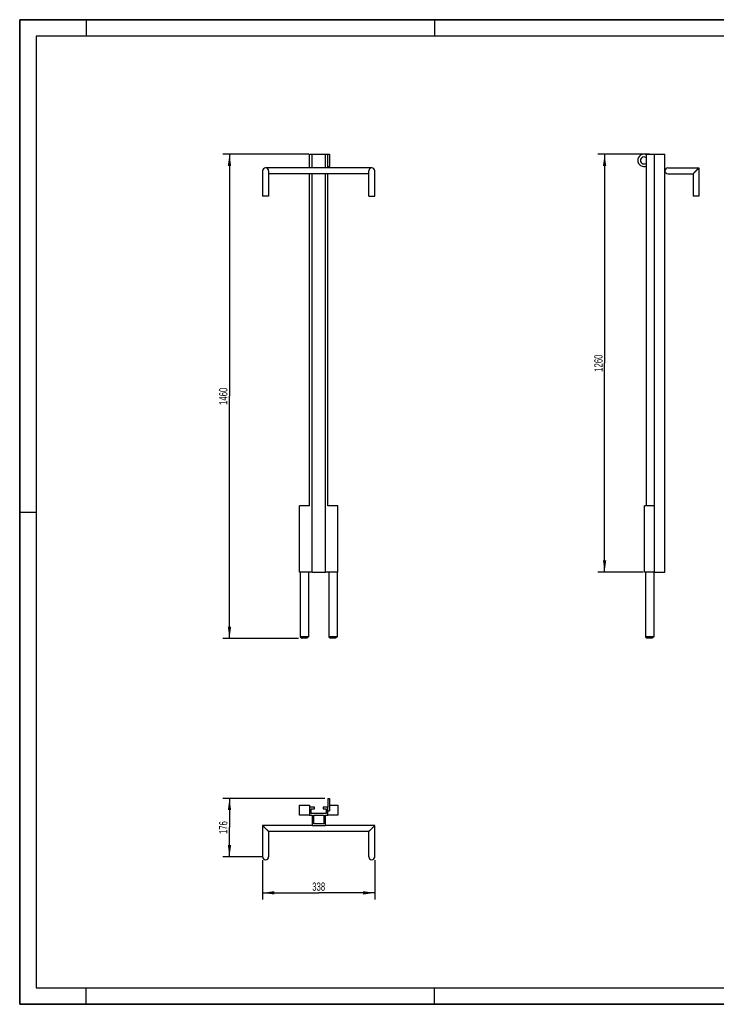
# Model space of a CAD drawing. Header units: millimetres. Extents: x 0 to 4200, y 0 to 2970.
# Tile 1 of 2: x 0 to 2100, y 0 to 2970. Entities that reach past the tile are written whole.
import ezdxf

# ---------------------------------------------------------------- set-up
doc = ezdxf.new("R2010")
doc.units = ezdxf.units.MM
doc.header["$LTSCALE"] = 231
doc.layers.get('0').update_dxf_attribs({"linetype": 'CONTINUOUS'})
doc.layers.add('005_AXIS', color=7, linetype='CONTINUOUS')
doc.layers.add('050_DIMENSIONING', color=7, linetype='CONTINUOUS')
doc.styles.get("Standard").update_dxf_attribs({"font": 'txt', "width": 0.7})
doc.dimstyles.new('DIMSTYLE_1', dxfattribs={"dimtxt": 25, "dimasz": 35, "dimexe": 2, "dimexo": 1, "dimtad": 1, "dimdec": 1, "dimtxsty": 'Standard', "dimblk": '_FILLED', "dimblk1": '_FILLED', "dimblk2": '_FILLED', "dimcen": 0.09, "dimazin": 2, "dimtp": 0.5, "dimtm": 0.5, "dimtfac": 1, "dimtdec": 1, "dimtofl": 0, "dimtmove": 0, "dimatfit": 3, "dimldrblk": '_FILLED', "dimfxl": 1, "dimtolj": 1, "dimarcsym": 0})
doc.dimstyles.new('DIMSTYLE_2', dxfattribs={"dimtxt": 25, "dimasz": 35, "dimexe": 2, "dimexo": 1, "dimtad": 1, "dimdec": 0, "dimtxsty": 'Standard', "dimblk": '_FILLED', "dimblk1": '_FILLED', "dimblk2": '_FILLED', "dimcen": 0.09, "dimazin": 2, "dimtp": 0.5, "dimtm": 0.5, "dimtfac": 1, "dimtdec": 0, "dimtofl": 0, "dimtmove": 0, "dimatfit": 3, "dimldrblk": '_FILLED', "dimfxl": 1, "dimtolj": 1, "dimarcsym": 0})
doc.dimstyles.new('DIMSTYLE_3', dxfattribs={"dimtxt": 25, "dimasz": 35, "dimexe": 2, "dimexo": 1, "dimtad": 1, "dimtxsty": 'Standard', "dimblk": '_FILLED', "dimblk1": '_FILLED', "dimblk2": '_FILLED', "dimcen": 0.09, "dimazin": 2, "dimtp": 1.2, "dimtm": 1.2, "dimtfac": 1, "dimtofl": 0, "dimtmove": 0, "dimatfit": 3, "dimldrblk": '_FILLED', "dimfxl": 1, "dimtolj": 1, "dimarcsym": 0})

# ---------------------------------------------------------------- blocks, each defined once
blk = doc.blocks.new('_FILLED')
at = {"color": 0, "linetype": 'ByBlock'}
blk.add_solid([(0, 0), (-1, 0.143), (-1, -0.143)], dxfattribs=at)
blk = doc.blocks.new('*D1')
at = {"layer": '050_DIMENSIONING', "color": 2, "linetype": 'Continuous', "transparency": 16777216}
for p, q in [((732.4, 435.2), (732.4, 316.2)), ((1070.4, 435.2), (1070.4, 316.2)), ((732.4, 336.2), (901.4, 336.2)), ((1070.4, 336.2), (901.4, 336.2))]:
    blk.add_line(p, q, dxfattribs=at)
at = {"layer": '050_DIMENSIONING', "color": 2, "linetype": 'Continuous', "transparency": 16777216, "xscale": 35, "yscale": 35, "zscale": 35, "rotation": 180}
blk.add_blockref('_FILLED', (732.4, 336.2), dxfattribs=at)
at = {"layer": '050_DIMENSIONING', "color": 2, "linetype": 'Continuous', "transparency": 16777216, "xscale": 35, "yscale": 35, "zscale": 35}
blk.add_blockref('_FILLED', (1070.4, 336.2), dxfattribs=at)
at = {"layer": '050_DIMENSIONING', "color": 2, "linetype": 'Continuous', "transparency": 16777216, "insert": (901.4, 367.5), "char_height": 25, "width": 83.036, "attachment_point": 2, "line_spacing_factor": 0.9}
blk.add_mtext('338', dxfattribs=at)
blk = doc.blocks.new('*D2')
at = {"layer": '050_DIMENSIONING', "color": 2, "linetype": 'Continuous', "transparency": 16777216}
for p, q in [((919.4, 620.7), (612.4, 620.7)), ((632.4, 620.7), (632.4, 533)), ((632.4, 445.2), (632.4, 533)), ((731.4, 445.2), (612.4, 445.2))]:
    blk.add_line(p, q, dxfattribs=at)
at = {"layer": '050_DIMENSIONING', "color": 2, "linetype": 'Continuous', "transparency": 16777216, "xscale": 35, "yscale": 35, "zscale": 35}
for p, rotation in [((632.4, 620.7), 90), ((632.4, 445.2), 270)]:
    blk.add_blockref('_FILLED', p, dxfattribs=dict(at, rotation=rotation))
at = {"layer": '050_DIMENSIONING', "color": 2, "linetype": 'Continuous', "transparency": 16777216, "insert": (601.1, 533), "char_height": 25, "width": 80.357, "attachment_point": 2, "rotation": 90, "line_spacing_factor": 0.9}
blk.add_mtext('176', dxfattribs=at)
blk = doc.blocks.new('*D3')
at = {"layer": '050_DIMENSIONING', "color": 2, "linetype": 'Continuous', "transparency": 16777216}
for p, q in [((871.4, 2563.9), (612.4, 2563.9)), ((632.4, 2563.9), (632.4, 1833.9)), ((632.4, 1103.9), (632.4, 1833.9)), ((840.9, 1103.9), (612.4, 1103.9))]:
    blk.add_line(p, q, dxfattribs=at)
at = {"layer": '050_DIMENSIONING', "color": 2, "linetype": 'Continuous', "transparency": 16777216, "xscale": 35, "yscale": 35, "zscale": 35}
for p, rotation in [((632.4, 2563.9), 90), ((632.4, 1103.9), 270)]:
    blk.add_blockref('_FILLED', p, dxfattribs=dict(at, rotation=rotation))
at = {"layer": '050_DIMENSIONING', "color": 2, "linetype": 'Continuous', "transparency": 16777216, "insert": (601.1, 1833.9), "char_height": 25, "width": 109.821, "attachment_point": 2, "rotation": 90, "line_spacing_factor": 0.9}
blk.add_mtext('1460', dxfattribs=at)
blk = doc.blocks.new('*D4')
at = {"layer": '050_DIMENSIONING', "color": 2, "linetype": 'Continuous', "transparency": 16777216}
for p, q in [((1898.8, 2563.9), (1743.3, 2563.9)), ((1763.3, 2563.9), (1763.3, 1933.9)), ((1763.3, 1303.9), (1763.3, 1933.9)), ((1879.8, 1303.9), (1743.3, 1303.9))]:
    blk.add_line(p, q, dxfattribs=at)
at = {"layer": '050_DIMENSIONING', "color": 2, "linetype": 'Continuous', "transparency": 16777216, "xscale": 35, "yscale": 35, "zscale": 35}
for p, rotation in [((1763.3, 2563.9), 90), ((1763.3, 1303.9), 270)]:
    blk.add_blockref('_FILLED', p, dxfattribs=dict(at, rotation=rotation))
at = {"layer": '050_DIMENSIONING', "color": 2, "linetype": 'Continuous', "transparency": 16777216, "insert": (1732.1, 1933.9), "char_height": 25, "width": 109.821, "attachment_point": 2, "rotation": 90, "line_spacing_factor": 0.9}
blk.add_mtext('1260', dxfattribs=at)

msp = doc.modelspace()

# ---------------------------------------------------------------- linework, layer by layer
at = {"color": 7, "linetype": 'Continuous'}
for p, q in [((0, 2970), (4200, 2970)), ((0, 0), (0, 2970)), ((873.379, 2563.937), (881.379, 2563.937)), ((873.379, 2522.937), (873.379, 2563.937)), ((881.379, 2563.937), (921.379, 2563.937)), ((881.379, 2522.937), (881.379, 2563.937)), ((921.379, 2563.937), (929.379, 2563.937)), ((921.379, 2522.937), (921.379, 2563.937)), ((929.379, 2522.937), (929.379, 2563.937)), ((1889.804, 2563.937), (1913.804, 2563.937)), ((1889.804, 1503.937), (1889.804, 2563.937)), ((1913.804, 2563.937), (1944.804, 2563.937)), ((1913.804, 1503.937), (1913.804, 2563.937)), ((1944.804, 2513.937), (1944.804, 2563.937)), ((732.379, 2513.937), (732.379, 2437.937)), ((1061.379, 2522.937), (741.379, 2522.937)), ((750.379, 2513.937), (750.379, 2437.937)), ((1052.379, 2504.937), (750.379, 2504.937)), ((873.379, 1503.937), (873.379, 2504.937)), ((881.379, 1303.937), (881.379, 2504.937)), ((921.379, 1303.937), (921.379, 2504.937)), ((929.379, 1503.937), (929.379, 2504.937)), ((1052.379, 2437.937), (1052.379, 2513.937)), ((1070.379, 2437.937), (1070.379, 2513.937)), ((1944.804, 1303.937), (1944.804, 2513.937)), ((1953.804, 2522.937), (2047.804, 2522.937)), ((1953.804, 2504.937), (2029.804, 2504.937)), ((2038.804, 2513.937), (2029.804, 2504.937)), ((2029.804, 2504.937), (2029.804, 2437.937)), ((2047.804, 2522.937), (2038.804, 2513.937)), ((2047.804, 2522.937), (2047.804, 2437.937)), ((741.379, 2437.937), (732.379, 2437.937)), ((750.379, 2437.937), (741.379, 2437.937)), ((1052.379, 2437.937), (1061.379, 2437.937)), ((1061.379, 2437.937), (1070.379, 2437.937)), ((2047.804, 2437.937), (2029.804, 2437.937)), ((843.379, 1303.937), (843.379, 1503.937)), ((873.379, 1503.937), (843.379, 1503.937)), ((959.379, 1503.937), (929.379, 1503.937)), ((959.379, 1303.937), (959.379, 1503.937)), ((1883.804, 1303.937), (1883.804, 1503.937)), ((1913.804, 1503.937), (1883.804, 1503.937)), ((1913.804, 1303.937), (1913.804, 1503.937)), ((881.379, 1303.937), (843.379, 1303.937)), ((845.879, 1303.937), (845.879, 1108.937)), ((870.879, 1303.937), (870.879, 1108.937)), ((881.379, 1303.937), (921.379, 1303.937)), ((959.379, 1303.937), (921.379, 1303.937)), ((931.879, 1303.937), (931.879, 1108.937)), ((956.879, 1303.937), (956.879, 1108.937)), ((1913.804, 1303.937), (1883.804, 1303.937)), ((1886.304, 1303.937), (1886.304, 1108.937)), ((1911.304, 1303.937), (1911.304, 1108.937)), ((1913.804, 1303.937), (1944.804, 1303.937)), ((845.879, 1108.937), (850.879, 1103.937)), ((870.879, 1108.937), (845.879, 1108.937)), ((865.879, 1103.937), (850.879, 1103.937)), ((870.879, 1108.937), (865.879, 1103.937)), ((931.879, 1108.937), (936.879, 1103.937)), ((956.879, 1108.937), (931.879, 1108.937)), ((951.879, 1103.937), (936.879, 1103.937)), ((956.879, 1108.937), (951.879, 1103.937)), ((1886.304, 1108.937), (1891.304, 1103.937)), ((1911.304, 1108.937), (1886.304, 1108.937)), ((1906.304, 1103.937), (1891.304, 1103.937)), ((1911.304, 1108.937), (1906.304, 1103.937)), ((843.379, 600.224), (873.379, 600.224)), ((843.379, 570.224), (843.379, 600.224)), ((873.379, 600.224), (873.379, 594.224)), ((873.379, 594.224), (873.379, 570.224)), ((888.379, 594.224), (873.379, 594.224)), ((888.379, 589.224), (888.379, 594.224)), ((914.379, 594.224), (914.379, 589.224)), ((929.379, 594.224), (914.379, 594.224)), ((929.379, 570.224), (929.379, 594.224)), ((934.379, 600.224), (959.379, 600.224)), ((959.379, 600.224), (959.379, 570.224)), ((873.379, 570.224), (843.379, 570.224)), ((873.379, 570.224), (881.379, 570.224)), ((878.379, 589.224), (888.379, 589.224)), ((878.379, 575.224), (878.379, 589.224)), ((924.379, 575.224), (878.379, 575.224)), ((881.379, 570.224), (881.379, 539.224)), ((886.379, 570.224), (916.379, 570.224)), ((886.379, 544.224), (886.379, 570.224)), ((914.379, 589.224), (924.379, 589.224)), ((916.379, 570.224), (916.379, 544.224)), ((921.379, 570.224), (929.379, 570.224)), ((921.379, 539.224), (921.379, 570.224)), ((924.379, 589.224), (924.379, 575.224)), ((959.379, 570.224), (929.379, 570.224)), ((732.379, 539.224), (732.379, 445.224)), ((881.379, 539.224), (732.379, 539.224)), ((741.379, 530.224), (732.379, 539.224)), ((881.379, 539.224), (921.379, 539.224)), ((916.379, 544.224), (886.379, 544.224)), ((1070.379, 539.224), (921.379, 539.224)), ((1061.379, 530.224), (1070.379, 539.224)), ((1070.379, 445.224), (1070.379, 539.224)), ((750.379, 521.224), (741.379, 530.224)), ((750.379, 521.224), (750.379, 445.224)), ((1052.379, 521.224), (750.379, 521.224)), ((1052.379, 521.224), (1061.379, 530.224)), ((1052.379, 445.224), (1052.379, 521.224)), ((0, 0), (4200, 0))]:
    msp.add_line(p, q, dxfattribs=at)
at = {"color": 3, "linetype": 'Continuous'}
for p, q in [((0, 2970), (0, 0)), ((4200, 2970), (0, 2970)), ((200, 2970), (200, 2920)), ((1250, 2970), (1250, 2920)), ((0, 1485), (50, 1485)), ((200, 0), (200, 50)), ((1250, 0), (1250, 50)), ((4200, 0), (0, 0))]:
    msp.add_line(p, q, dxfattribs=at)
at = {"color": 5, "linetype": 'Continuous'}
for p, q in [((50, 2920), (50, 50)), ((4150, 2920), (50, 2920)), ((50, 50), (4150, 50))]:
    msp.add_line(p, q, dxfattribs=at)
at = {"color": 7, "linetype": 'Continuous'}
for points in [[(2038.804, 2513.937), (2038.048, 2513.182), (2037.302, 2512.435), (2036.572, 2511.705), (2035.866, 2510.999), (2035.191, 2510.325), (2034.552, 2509.686), (2033.954, 2509.087), (2033.397, 2508.531), (2032.885, 2508.019), (2032.418, 2507.551), (2031.995, 2507.128), (2031.615, 2506.748), (2031.277, 2506.41), (2030.979, 2506.113), (2030.719, 2505.853), (2030.496, 2505.629), (2030.306, 2505.44), (2030.149, 2505.283), (2030.023, 2505.156), (2029.926, 2505.06), (2029.858, 2504.991), (2029.817, 2504.951), (2029.804, 2504.937)], [(2047.804, 2522.937), (2047.79, 2522.924), (2047.749, 2522.883), (2047.681, 2522.814), (2047.584, 2522.718), (2047.458, 2522.591), (2047.301, 2522.434), (2047.112, 2522.245), (2046.888, 2522.021), (2046.628, 2521.761), (2046.33, 2521.464), (2045.992, 2521.126), (2045.613, 2520.746), (2045.19, 2520.323), (2044.722, 2519.856), (2044.21, 2519.344), (2043.654, 2518.787), (2043.055, 2518.188), (2042.416, 2517.549), (2041.741, 2516.875), (2041.036, 2516.169), (2040.306, 2515.439), (2039.559, 2514.692), (2038.804, 2513.937)], [(741.379, 530.224), (740.624, 530.979), (739.877, 531.725), (739.148, 532.455), (738.442, 533.16), (737.767, 533.835), (737.128, 534.474), (736.529, 535.073), (735.973, 535.629), (735.461, 536.141), (734.994, 536.609), (734.57, 537.032), (734.191, 537.412), (733.853, 537.75), (733.555, 538.047), (733.295, 538.307), (733.071, 538.531), (732.882, 538.721), (732.724, 538.878), (732.598, 539.004), (732.501, 539.101), (732.433, 539.169), (732.392, 539.21), (732.379, 539.224)], [(1061.379, 530.224), (1062.134, 530.979), (1062.88, 531.725), (1063.61, 532.455), (1064.315, 533.16), (1064.99, 533.835), (1065.629, 534.474), (1066.228, 535.073), (1066.784, 535.629), (1067.296, 536.141), (1067.764, 536.609), (1068.187, 537.032), (1068.567, 537.412), (1068.905, 537.75), (1069.203, 538.047), (1069.463, 538.307), (1069.686, 538.531), (1069.876, 538.721), (1070.033, 538.878), (1070.159, 539.004), (1070.256, 539.101), (1070.324, 539.169), (1070.365, 539.21), (1070.379, 539.224)], [(750.379, 521.224), (750.365, 521.237), (750.324, 521.278), (750.256, 521.346), (750.159, 521.443), (750.033, 521.569), (749.876, 521.726), (749.686, 521.916), (749.463, 522.14), (749.203, 522.4), (748.905, 522.697), (748.567, 523.036), (748.187, 523.415), (747.764, 523.838), (747.296, 524.306), (746.784, 524.818), (746.228, 525.374), (745.629, 525.973), (744.99, 526.612), (744.315, 527.287), (743.61, 527.992), (742.88, 528.722), (742.134, 529.468), (741.379, 530.224)], [(1052.379, 521.224), (1052.392, 521.237), (1052.433, 521.278), (1052.501, 521.346), (1052.598, 521.443), (1052.724, 521.569), (1052.882, 521.726), (1053.071, 521.916), (1053.295, 522.14), (1053.555, 522.4), (1053.853, 522.697), (1054.191, 523.036), (1054.57, 523.415), (1054.994, 523.838), (1055.461, 524.306), (1055.973, 524.818), (1056.529, 525.374), (1057.128, 525.973), (1057.767, 526.612), (1058.442, 527.287), (1059.148, 527.992), (1059.877, 528.722), (1060.624, 529.468), (1061.379, 530.224)]]:
    msp.add_lwpolyline(points, dxfattribs=at)
for centre, start, end in [((741.379, 2513.937), 90, 180), ((741.379, 2513.937), 0, 90), ((1061.379, 2513.937), 90, 180), ((1061.379, 2513.937), 0, 90), ((1953.804, 2513.937), 90, 270), ((741.379, 445.224), 180, 270), ((741.379, 445.224), 270, 360), ((1061.379, 445.224), 180, 270), ((1061.379, 445.224), 270, 360)]:
    msp.add_arc(centre, 9, start, end, dxfattribs=at)
at = {"layer": '005_AXIS', "color": 7, "linetype": 'Continuous'}
for p, q in [((929.379, 2563.937), (934.379, 2563.937)), ((934.379, 2563.937), (934.379, 2555.946)), ((934.379, 2555.946), (934.379, 2555.937)), ((934.379, 2555.937), (934.379, 2545.437)), ((929.379, 2526.937), (934.379, 2526.937)), ((934.379, 2545.437), (934.379, 2534.937)), ((934.379, 2534.937), (934.379, 2534.928)), ((934.379, 2534.928), (934.379, 2526.937)), ((929.379, 620.724), (934.379, 620.724)), ((929.379, 620.724), (929.379, 612.724)), ((929.379, 612.724), (929.379, 594.224)), ((934.379, 620.724), (934.379, 612.733)), ((934.379, 612.733), (934.379, 612.724)), ((934.379, 612.724), (934.379, 591.724)), ((929.379, 583.724), (934.379, 583.724)), ((934.379, 591.724), (934.379, 591.714)), ((934.379, 591.714), (934.379, 583.724))]:
    msp.add_line(p, q, dxfattribs=at)
for radius, start, end in [(18.5, 64.377972, 180), (10.5, 40.367594, 180), (18.5, 180, 295.622028), (10.5, 180, 319.632406)]:
    msp.add_arc((1881.804, 2545.437), radius, start, end, dxfattribs=at)

# ---------------------------------------------------------------- dimensions: what is measured, and where the dimension line sits
at = {"layer": '050_DIMENSIONING', "color": 2, "linetype": 'Continuous'}
for base, p1, p2, angle, dimstyle, picture, middle in [((632.379, 2563.937), (841.879, 1103.937), (872.379, 2563.937), 90, 'DIMSTYLE_3', '*D3', (632.379, 1830.366)), ((1763.304, 2563.937), (1880.804, 1303.937), (1899.804, 2563.937), 90, 'DIMSTYLE_3', '*D4', (1763.304, 1930.366)), ((632.378676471, 445.223535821), (920.378676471, 620.723535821), (732.378676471, 445.223535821), 270, 'DIMSTYLE_2', '*D2', (632.378676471, 529.402113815)), ((732.379, 336.224), (1070.379, 436.224), (732.379, 436.224), 180, 'DIMSTYLE_1', '*D1', (897.807, 336.224))]:
    dim = msp.add_linear_dim(base=base, p1=p1, p2=p2, angle=angle, dimstyle=dimstyle, dxfattribs=at)
    dim.commit()
    dim.dimension.update_dxf_attribs({"geometry": picture, "text_midpoint": middle, "dimtype": 160})

doc.saveas('drawing.dxf')
